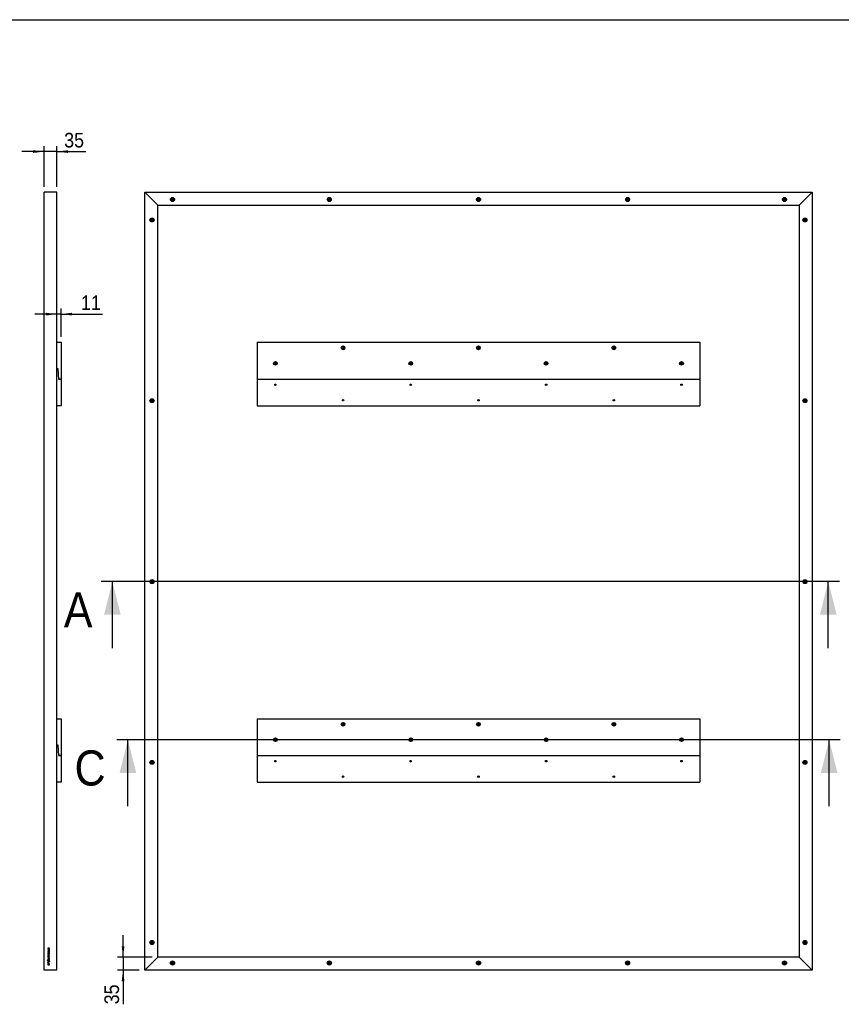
# Model space of a CAD drawing. Header units: millimetres. Extents: x 59 to 6209, y 224 to 4529.
# Tile 3 of 4: x 2115 to 4341, y 1861 to 4529. Entities that reach past the tile are written whole.
import ezdxf

# ---------------------------------------------------------------- set-up
doc = ezdxf.new("R2010")
doc.units = ezdxf.units.MM
doc.header["$LTSCALE"] = 15
doc.linetypes.add('SLD-Solido', pattern=[0])
doc.layers.add('QUOTE', color=1, linetype='SLD-Solido')
doc.layers.add('SEZIONI', color=9, linetype='SLD-Solido')
doc.styles.add('SLDTEXTSTYLE0', font='GOTHIC.TTF', dxfattribs={"width": 0.913})
doc.dimstyles.new('SLDDIMSTYLE1', dxfattribs={"dimtxt": 39.6875, "dimasz": 30, "dimexe": 0, "dimexo": 0.0625, "dimgap": 9.921875, "dimtad": 1, "dimdec": 1, "dimrnd": 1e-09, "dimzin": 12, "dimdsep": 46, "dimtxsty": 'SLDTEXTSTYLE0', "dimsah": 1, "dimcen": 0.09, "dimadec": 0, "dimazin": 3, "dimtfac": 1, "dimtdec": 1, "dimtmove": 0, "dimatfit": 0, "dimfxl": 1, "dimfrac": 2, "dimtolj": 1, "dimtzin": 12, "dimarcsym": 0})

# ---------------------------------------------------------------- blocks, each defined once
blk = doc.blocks.new('_D_3')
at = {"layer": 'QUOTE', "transparency": 16777216}
for p, q in [((2181.4, 4171.4), (2121.4, 4171.4)), ((2181.4, 4076), (2181.4, 4186.4)), ((2216.4, 4171.4), (2181.4, 4171.4)), ((2216.4, 4076), (2216.4, 4186.4)), ((2216.4, 4171.4), (2294.5, 4171.4))]:
    blk.add_line(p, q, dxfattribs=at)
for points in [[(2181.4, 4171.4), (2151.4, 4175.1), (2151.4, 4167.6)], [(2216.4, 4171.4), (2246.4, 4167.6), (2246.4, 4175.1)]]:
    blk.add_solid(points, dxfattribs=at)
at = {"layer": 'QUOTE', "transparency": 16777216, "insert": (2235.8, 4222.1), "char_height": 39.69, "attachment_point": 1, "style": 'SLDTEXTSTYLE0'}
blk.add_mtext('35', dxfattribs=at)
blk = doc.blocks.new('_D_4')
at = {"layer": 'QUOTE', "transparency": 16777216}
for p, q in [((2227.4, 3669.5), (2227.4, 3745.8)), ((2216.4, 3730.8), (2156.4, 3730.8)), ((2227.4, 3730.8), (2216.4, 3730.8)), ((2227.4, 3730.8), (2340, 3730.8))]:
    blk.add_line(p, q, dxfattribs=at)
for points in [[(2216.4, 3730.8), (2186.4, 3734.6), (2186.4, 3727.1)], [(2227.4, 3730.8), (2257.4, 3727.1), (2257.4, 3734.6)]]:
    blk.add_solid(points, dxfattribs=at)
at = {"layer": 'QUOTE', "transparency": 16777216, "insert": (2281.3, 3781.5), "char_height": 39.69, "attachment_point": 1, "style": 'SLDTEXTSTYLE0'}
blk.add_mtext('11', dxfattribs=at)
blk = doc.blocks.new('_D_5')
at = {"layer": 'QUOTE', "transparency": 16777216}
for p, q in [((2395.4, 1988), (2395.4, 2048)), ((2474.3, 1988), (2380.4, 1988)), ((2395.4, 1988), (2395.4, 1953)), ((2439.3, 1953), (2380.4, 1953)), ((2395.4, 1953), (2395.4, 1860.6))]:
    blk.add_line(p, q, dxfattribs=at)
for points in [[(2395.4, 1988), (2399.2, 2018), (2391.7, 2018)], [(2395.4, 1953), (2391.7, 1923), (2399.2, 1923)]]:
    blk.add_solid(points, dxfattribs=at)
at = {"layer": 'QUOTE', "transparency": 16777216, "insert": (2344.8, 1860.6), "char_height": 39.69, "attachment_point": 1, "rotation": 90, "style": 'SLDTEXTSTYLE0'}
blk.add_mtext('35', dxfattribs=at)

msp = doc.modelspace()

# ---------------------------------------------------------------- linework, layer by layer
for p, q in [((2216.44, 4061.02), (2181.44, 4061.02)), ((2181.44, 1953.02), (2181.44, 4061.02)), ((2216.44, 1953.02), (2216.44, 4061.02)), ((2454.3, 4061.02), (4262.3, 4061.02)), ((2454.3, 4061.02), (2489.3, 4026.02)), ((2454.3, 1953.02), (2454.3, 4061.02)), ((4227.3, 4026.02), (4262.3, 4061.02)), ((4262.3, 4061.02), (4262.3, 1953.02)), ((2526.88, 4041.99), (2526.88, 4041.05)), ((2528.82, 4041.99), (2526.88, 4041.99)), ((2526.88, 4041.05), (2528.82, 4041.05)), ((2529.77, 4043.93), (2528.82, 4043.93)), ((2528.82, 4043.93), (2528.82, 4041.99)), ((2528.82, 4041.05), (2528.82, 4039.1)), ((2528.82, 4039.1), (2529.77, 4039.1)), ((2529.77, 4041.99), (2529.77, 4043.93)), ((2531.71, 4041.99), (2529.77, 4041.99)), ((2529.77, 4041.05), (2531.71, 4041.05)), ((2529.77, 4039.1), (2529.77, 4041.05)), ((2531.71, 4041.05), (2531.71, 4041.99)), ((2953.68, 4041.77), (2951.89, 4041.02)), ((2951.89, 4041.02), (2952.25, 4040.15)), ((2952.25, 4040.15), (2954.04, 4040.9)), ((2953.79, 4043.93), (2952.93, 4043.56)), ((2952.93, 4043.56), (2953.68, 4041.77)), ((2954.55, 4042.14), (2953.79, 4043.93)), ((2954.04, 4040.9), (2954.8, 4039.11)), ((2956.34, 4042.89), (2954.55, 4042.14)), ((2954.8, 4039.11), (2955.67, 4039.47)), ((2954.91, 4041.27), (2956.7, 4042.02)), ((2955.67, 4039.47), (2954.91, 4041.27)), ((2956.7, 4042.02), (2956.34, 4042.89)), ((3357.68, 4041.77), (3355.88, 4041.03)), ((3355.88, 4041.03), (3356.24, 4040.16)), ((3356.24, 4040.16), (3358.04, 4040.9)), ((3357.81, 4043.93), (3356.93, 4043.57)), ((3356.93, 4043.57), (3357.68, 4041.77)), ((3358.55, 4042.13), (3357.81, 4043.93)), ((3358.04, 4040.9), (3358.79, 4039.11)), ((3360.35, 4042.88), (3358.55, 4042.13)), ((3358.79, 4039.11), (3359.66, 4039.47)), ((3358.91, 4041.26), (3360.71, 4042.01)), ((3359.66, 4039.47), (3358.91, 4041.26)), ((3360.71, 4042.01), (3360.35, 4042.88)), ((3761.68, 4041.77), (3759.88, 4041.03)), ((3759.88, 4041.03), (3760.24, 4040.16)), ((3760.24, 4040.16), (3762.04, 4040.9)), ((3761.81, 4043.93), (3760.93, 4043.57)), ((3760.93, 4043.57), (3761.68, 4041.77)), ((3762.55, 4042.13), (3761.81, 4043.93)), ((3762.04, 4040.9), (3762.79, 4039.11)), ((3764.35, 4042.88), (3762.55, 4042.13)), ((3762.79, 4039.11), (3763.66, 4039.47)), ((3762.91, 4041.26), (3764.71, 4042.01)), ((3763.66, 4039.47), (3762.91, 4041.26)), ((3764.71, 4042.01), (3764.35, 4042.88)), ((4186.8, 4041.96), (4184.86, 4041.85)), ((4184.86, 4041.85), (4184.91, 4040.9)), ((4184.91, 4040.9), (4186.85, 4041.02)), ((4187.62, 4043.96), (4186.68, 4043.9)), ((4186.68, 4043.9), (4186.8, 4041.96)), ((4186.85, 4041.02), (4186.97, 4039.08)), ((4186.97, 4039.08), (4187.91, 4039.14)), ((4187.74, 4042.02), (4187.62, 4043.96)), ((4189.68, 4042.13), (4187.74, 4042.02)), ((4187.79, 4041.08), (4189.73, 4041.19)), ((4187.91, 4039.14), (4187.79, 4041.08)), ((4189.73, 4041.19), (4189.68, 4042.13)), ((2489.3, 4026.02), (4227.3, 4026.02)), ((2489.3, 1988.02), (2489.3, 4026.02)), ((4227.3, 4026.02), (4227.3, 1988.02)), ((2473.18, 3986.27), (2471.38, 3985.53)), ((2471.38, 3985.53), (2471.74, 3984.66)), ((2471.74, 3984.66), (2473.54, 3985.4)), ((2473.31, 3988.43), (2472.43, 3988.07)), ((2472.43, 3988.07), (2473.18, 3986.27)), ((2474.05, 3986.63), (2473.31, 3988.43)), ((2473.54, 3985.4), (2474.29, 3983.61)), ((2475.85, 3987.38), (2474.05, 3986.63)), ((2474.29, 3983.61), (2475.16, 3983.97)), ((2474.41, 3985.76), (2476.21, 3986.51)), ((2475.16, 3983.97), (2474.41, 3985.76)), ((2476.21, 3986.51), (2475.85, 3987.38)), ((4241.38, 3988.03), (4240.72, 3987.35)), ((4240.72, 3987.35), (4242.13, 3986)), ((4242.13, 3986), (4240.79, 3984.6)), ((4240.79, 3984.6), (4241.47, 3983.95)), ((4242.78, 3986.69), (4241.38, 3988.03)), ((4241.47, 3983.95), (4242.81, 3985.35)), ((4244.12, 3988.09), (4242.78, 3986.69)), ((4242.81, 3985.35), (4244.22, 3984.01)), ((4243.46, 3986.03), (4244.81, 3987.44)), ((4244.87, 3984.69), (4243.46, 3986.03)), ((4244.81, 3987.44), (4244.12, 3988.09)), ((4244.22, 3984.01), (4244.87, 3984.69)), ((2216.44, 3654.52), (2227.44, 3654.52)), ((2227.44, 3654.52), (2227.44, 3554.52)), ((2758.3, 3654.52), (2758.3, 3554.52)), ((2758.3, 3654.52), (3958.3, 3654.52)), ((2991.01, 3639.77), (2989.22, 3639.03)), ((2989.22, 3639.03), (2989.58, 3638.16)), ((2989.58, 3638.16), (2991.37, 3638.9)), ((2991.14, 3641.93), (2990.27, 3641.57)), ((2990.27, 3641.57), (2991.01, 3639.77)), ((2991.88, 3640.13), (2991.14, 3641.93)), ((2991.37, 3638.9), (2992.12, 3637.11)), ((2993.68, 3640.88), (2991.88, 3640.13)), ((2992.12, 3637.11), (2992.99, 3637.47)), ((2992.24, 3639.26), (2994.04, 3640.01)), ((2992.99, 3637.47), (2992.24, 3639.26)), ((2994.04, 3640.01), (2993.68, 3640.88)), ((3357.68, 3639.77), (3355.88, 3639.03)), ((3355.88, 3639.03), (3356.24, 3638.16)), ((3356.24, 3638.16), (3358.04, 3638.9)), ((3357.81, 3641.93), (3356.93, 3641.57)), ((3356.93, 3641.57), (3357.68, 3639.77)), ((3358.55, 3640.13), (3357.81, 3641.93)), ((3358.04, 3638.9), (3358.79, 3637.11)), ((3360.35, 3640.88), (3358.55, 3640.13)), ((3358.79, 3637.11), (3359.66, 3637.47)), ((3358.91, 3639.26), (3360.71, 3640.01)), ((3359.66, 3637.47), (3358.91, 3639.26)), ((3360.71, 3640.01), (3360.35, 3640.88)), ((3724.35, 3639.77), (3722.55, 3639.03)), ((3722.55, 3639.03), (3722.91, 3638.16)), ((3722.91, 3638.16), (3724.71, 3638.9)), ((3724.47, 3641.93), (3723.6, 3641.57)), ((3723.6, 3641.57), (3724.35, 3639.77)), ((3725.22, 3640.13), (3724.47, 3641.93)), ((3724.71, 3638.9), (3725.45, 3637.11)), ((3727.01, 3640.88), (3725.22, 3640.13)), ((3725.45, 3637.11), (3726.32, 3637.47)), ((3725.58, 3639.26), (3727.37, 3640.01)), ((3726.32, 3637.47), (3725.58, 3639.26)), ((3727.37, 3640.01), (3727.01, 3640.88)), ((3958.3, 3654.52), (3958.3, 3554.52)), ((2216.44, 3582.52), (2218.44, 3582.52)), ((2219.44, 3582.52), (2216.44, 3582.52)), ((2218.44, 3582.52), (2220.44, 3554.52)), ((2221.44, 3554.52), (2219.44, 3582.52)), ((2806.82, 3599.49), (2806.19, 3598.79)), ((2806.19, 3598.79), (2807.63, 3597.49)), ((2807.63, 3597.49), (2806.33, 3596.04)), ((2806.33, 3596.04), (2807.03, 3595.41)), ((2808.26, 3598.18), (2806.82, 3599.49)), ((2807.03, 3595.41), (2808.33, 3596.85)), ((2809.57, 3599.63), (2808.26, 3598.18)), ((2808.33, 3596.85), (2809.77, 3595.55)), ((2808.96, 3597.55), (2810.26, 3598.99)), ((2810.4, 3596.25), (2808.96, 3597.55)), ((2810.26, 3598.99), (2809.57, 3599.63)), ((2809.77, 3595.55), (2810.4, 3596.25)), ((3174.35, 3597.77), (3172.55, 3597.03)), ((3172.55, 3597.03), (3172.91, 3596.16)), ((3172.91, 3596.16), (3174.71, 3596.9)), ((3174.47, 3599.93), (3173.6, 3599.57)), ((3173.6, 3599.57), (3174.35, 3597.77)), ((3175.22, 3598.13), (3174.47, 3599.93)), ((3174.71, 3596.9), (3175.45, 3595.11)), ((3177.01, 3598.88), (3175.22, 3598.13)), ((3175.45, 3595.11), (3176.32, 3595.47)), ((3175.58, 3597.26), (3177.37, 3598.01)), ((3176.32, 3595.47), (3175.58, 3597.26)), ((3177.37, 3598.01), (3177.01, 3598.88)), ((3541.01, 3597.77), (3539.22, 3597.03)), ((3539.22, 3597.03), (3539.58, 3596.16)), ((3539.58, 3596.16), (3541.37, 3596.9)), ((3541.14, 3599.93), (3540.27, 3599.57)), ((3540.27, 3599.57), (3541.01, 3597.77)), ((3541.88, 3598.13), (3541.14, 3599.93)), ((3541.37, 3596.9), (3542.12, 3595.11)), ((3543.68, 3598.88), (3541.88, 3598.13)), ((3542.12, 3595.11), (3542.99, 3595.47)), ((3542.24, 3597.26), (3544.04, 3598.01)), ((3542.99, 3595.47), (3542.24, 3597.26)), ((3544.04, 3598.01), (3543.68, 3598.88)), ((3907.68, 3597.77), (3905.88, 3597.03)), ((3905.88, 3597.03), (3906.24, 3596.16)), ((3906.24, 3596.16), (3908.04, 3596.9)), ((3907.81, 3599.93), (3906.93, 3599.57)), ((3906.93, 3599.57), (3907.68, 3597.77)), ((3908.55, 3598.13), (3907.81, 3599.93)), ((3908.04, 3596.9), (3908.79, 3595.11)), ((3910.35, 3598.88), (3908.55, 3598.13)), ((3908.79, 3595.11), (3909.66, 3595.47)), ((3908.91, 3597.26), (3910.71, 3598.01)), ((3909.66, 3595.47), (3908.91, 3597.26)), ((3910.71, 3598.01), (3910.35, 3598.88)), ((2220.44, 3554.52), (2227.44, 3554.52)), ((2227.44, 3554.52), (2221.44, 3554.52)), ((2227.44, 3554.52), (2227.44, 3482.52)), ((2758.3, 3554.52), (2758.3, 3482.52)), ((2758.3, 3554.52), (3958.3, 3554.52)), ((3958.3, 3554.52), (3958.3, 3482.52)), ((2473.18, 3496.27), (2471.38, 3495.53)), ((2471.38, 3495.53), (2471.74, 3494.66)), ((2471.74, 3494.66), (2473.54, 3495.4)), ((2473.31, 3498.43), (2472.43, 3498.07)), ((2472.43, 3498.07), (2473.18, 3496.27)), ((2474.05, 3496.63), (2473.31, 3498.43)), ((2473.54, 3495.4), (2474.29, 3493.61)), ((2475.85, 3497.38), (2474.05, 3496.63)), ((2474.41, 3495.76), (2476.21, 3496.51)), ((2475.16, 3493.97), (2474.41, 3495.76)), ((2476.21, 3496.51), (2475.85, 3497.38)), ((4242.18, 3496.27), (4240.38, 3495.53)), ((4240.38, 3495.53), (4240.74, 3494.66)), ((4240.74, 3494.66), (4242.54, 3495.4)), ((4242.31, 3498.43), (4241.43, 3498.07)), ((4241.43, 3498.07), (4242.18, 3496.27)), ((4243.05, 3496.63), (4242.31, 3498.43)), ((4242.54, 3495.4), (4243.29, 3493.61)), ((4244.85, 3497.38), (4243.05, 3496.63)), ((4243.41, 3495.76), (4245.21, 3496.51)), ((4244.16, 3493.97), (4243.41, 3495.76)), ((4245.21, 3496.51), (4244.85, 3497.38)), ((2227.44, 3482.52), (2216.44, 3482.52)), ((2474.29, 3493.61), (2475.16, 3493.97)), ((2758.3, 3482.52), (3958.3, 3482.52)), ((4243.29, 3493.61), (4244.16, 3493.97)), ((2473.18, 3006.27), (2471.38, 3005.53)), ((2471.38, 3005.53), (2471.74, 3004.66)), ((2471.74, 3004.66), (2473.54, 3005.4)), ((2473.31, 3008.43), (2472.43, 3008.07)), ((2472.43, 3008.07), (2473.18, 3006.27)), ((2474.05, 3006.63), (2473.31, 3008.43)), ((2473.54, 3005.4), (2474.29, 3003.61)), ((2475.85, 3007.38), (2474.05, 3006.63)), ((2474.29, 3003.61), (2475.16, 3003.97)), ((2474.41, 3005.76), (2476.21, 3006.51)), ((2475.16, 3003.97), (2474.41, 3005.76)), ((2476.21, 3006.51), (2475.85, 3007.38)), ((4242.18, 3006.27), (4240.38, 3005.53)), ((4240.38, 3005.53), (4240.74, 3004.66)), ((4240.74, 3004.66), (4242.54, 3005.4)), ((4242.31, 3008.43), (4241.43, 3008.07)), ((4241.43, 3008.07), (4242.18, 3006.27)), ((4243.05, 3006.63), (4242.31, 3008.43)), ((4242.54, 3005.4), (4243.29, 3003.61)), ((4244.85, 3007.38), (4243.05, 3006.63)), ((4243.29, 3003.61), (4244.16, 3003.97)), ((4243.41, 3005.76), (4245.21, 3006.51)), ((4244.16, 3003.97), (4243.41, 3005.76)), ((4245.21, 3006.51), (4244.85, 3007.38)), ((2216.44, 2634.52), (2227.44, 2634.52)), ((2227.44, 2634.52), (2227.44, 2534.52)), ((2758.3, 2634.52), (3958.3, 2634.52)), ((2758.3, 2634.52), (2758.3, 2534.52)), ((2991.01, 2619.77), (2989.22, 2619.03)), ((2989.22, 2619.03), (2989.58, 2618.16)), ((2989.58, 2618.16), (2991.37, 2618.9)), ((2991.14, 2621.93), (2990.27, 2621.57)), ((2990.27, 2621.57), (2991.01, 2619.77)), ((2991.88, 2620.13), (2991.14, 2621.93)), ((2991.37, 2618.9), (2992.12, 2617.11)), ((2993.68, 2620.88), (2991.88, 2620.13)), ((2992.12, 2617.11), (2992.99, 2617.47)), ((2992.24, 2619.26), (2994.04, 2620.01)), ((2992.99, 2617.47), (2992.24, 2619.26)), ((2994.04, 2620.01), (2993.68, 2620.88)), ((3357.68, 2619.77), (3355.88, 2619.03)), ((3355.88, 2619.03), (3356.24, 2618.16)), ((3356.24, 2618.16), (3358.04, 2618.9)), ((3357.81, 2621.93), (3356.93, 2621.57)), ((3356.93, 2621.57), (3357.68, 2619.77)), ((3358.55, 2620.13), (3357.81, 2621.93)), ((3358.04, 2618.9), (3358.79, 2617.11)), ((3360.35, 2620.88), (3358.55, 2620.13)), ((3358.79, 2617.11), (3359.66, 2617.47)), ((3358.91, 2619.26), (3360.71, 2620.01)), ((3359.66, 2617.47), (3358.91, 2619.26)), ((3360.71, 2620.01), (3360.35, 2620.88)), ((3724.49, 2619.99), (3722.55, 2619.99)), ((3722.55, 2619.99), (3722.55, 2619.05)), ((3722.55, 2619.05), (3724.49, 2619.05)), ((3725.43, 2621.93), (3724.49, 2621.93)), ((3724.49, 2621.93), (3724.49, 2619.99)), ((3724.49, 2619.05), (3724.49, 2617.1)), ((3724.49, 2617.1), (3725.43, 2617.1)), ((3725.43, 2619.99), (3725.43, 2621.93)), ((3727.38, 2619.99), (3725.43, 2619.99)), ((3725.43, 2617.1), (3725.43, 2619.05)), ((3725.43, 2619.05), (3727.38, 2619.05)), ((3727.38, 2619.05), (3727.38, 2619.99)), ((3958.3, 2634.52), (3958.3, 2534.52)), ((2219.44, 2562.52), (2216.44, 2562.52)), ((2216.44, 2562.52), (2218.44, 2562.52)), ((2218.44, 2562.52), (2220.44, 2534.52)), ((2221.44, 2534.52), (2219.44, 2562.52)), ((2807.68, 2577.77), (2805.88, 2577.03)), ((2805.88, 2577.03), (2806.24, 2576.16)), ((2806.24, 2576.16), (2808.04, 2576.9)), ((2807.81, 2579.93), (2806.93, 2579.57)), ((2806.93, 2579.57), (2807.68, 2577.77)), ((2808.55, 2578.13), (2807.81, 2579.93)), ((2808.04, 2576.9), (2808.79, 2575.11)), ((2810.35, 2578.88), (2808.55, 2578.13)), ((2808.79, 2575.11), (2809.66, 2575.47)), ((2808.91, 2577.26), (2810.71, 2578.01)), ((2809.66, 2575.47), (2808.91, 2577.26)), ((2810.71, 2578.01), (2810.35, 2578.88)), ((3174.35, 2577.77), (3172.55, 2577.03)), ((3172.55, 2577.03), (3172.91, 2576.16)), ((3172.91, 2576.16), (3174.71, 2576.9)), ((3174.47, 2579.93), (3173.6, 2579.57)), ((3173.6, 2579.57), (3174.35, 2577.77)), ((3175.22, 2578.13), (3174.47, 2579.93)), ((3174.71, 2576.9), (3175.45, 2575.11)), ((3177.01, 2578.88), (3175.22, 2578.13)), ((3175.45, 2575.11), (3176.32, 2575.47)), ((3175.58, 2577.26), (3177.37, 2578.01)), ((3176.32, 2575.47), (3175.58, 2577.26)), ((3177.37, 2578.01), (3177.01, 2578.88)), ((3541.16, 2577.99), (3539.21, 2577.99)), ((3539.21, 2577.99), (3539.21, 2577.05)), ((3539.21, 2577.05), (3541.16, 2577.05)), ((3542.1, 2579.93), (3541.16, 2579.93)), ((3541.16, 2579.93), (3541.16, 2577.99)), ((3541.16, 2577.05), (3541.16, 2575.1)), ((3541.16, 2575.1), (3542.1, 2575.1)), ((3542.1, 2577.99), (3542.1, 2579.93)), ((3544.04, 2577.99), (3542.1, 2577.99)), ((3542.1, 2575.1), (3542.1, 2577.05)), ((3542.1, 2577.05), (3544.04, 2577.05)), ((3544.04, 2577.05), (3544.04, 2577.99)), ((3907.82, 2577.99), (3905.88, 2577.99)), ((3905.88, 2577.99), (3905.88, 2577.05)), ((3905.88, 2577.05), (3907.82, 2577.05)), ((3908.77, 2579.93), (3907.82, 2579.93)), ((3907.82, 2579.93), (3907.82, 2577.99)), ((3907.82, 2577.05), (3907.82, 2575.1)), ((3907.82, 2575.1), (3908.77, 2575.1)), ((3908.77, 2577.99), (3908.77, 2579.93)), ((3910.71, 2577.99), (3908.77, 2577.99)), ((3908.77, 2575.1), (3908.77, 2577.05)), ((3908.77, 2577.05), (3910.71, 2577.05)), ((3910.71, 2577.05), (3910.71, 2577.99)), ((2220.44, 2534.52), (2227.44, 2534.52)), ((2227.44, 2534.52), (2221.44, 2534.52)), ((2227.44, 2534.52), (2227.44, 2462.52)), ((2473.18, 2516.27), (2471.38, 2515.53)), ((2471.38, 2515.53), (2471.74, 2514.66)), ((2471.74, 2514.66), (2473.54, 2515.4)), ((2473.31, 2518.43), (2472.43, 2518.07)), ((2472.43, 2518.07), (2473.18, 2516.27)), ((2474.05, 2516.63), (2473.31, 2518.43)), ((2473.54, 2515.4), (2474.29, 2513.61)), ((2475.85, 2517.38), (2474.05, 2516.63)), ((2474.29, 2513.61), (2475.16, 2513.97)), ((2474.41, 2515.76), (2476.21, 2516.51)), ((2475.16, 2513.97), (2474.41, 2515.76)), ((2476.21, 2516.51), (2475.85, 2517.38)), ((2758.3, 2534.52), (3958.3, 2534.52)), ((2758.3, 2534.52), (2758.3, 2462.52)), ((3958.3, 2534.52), (3958.3, 2462.52)), ((4242.18, 2516.27), (4240.38, 2515.53)), ((4240.38, 2515.53), (4240.74, 2514.66)), ((4240.74, 2514.66), (4242.54, 2515.4)), ((4242.31, 2518.43), (4241.43, 2518.07)), ((4241.43, 2518.07), (4242.18, 2516.27)), ((4243.05, 2516.63), (4242.31, 2518.43)), ((4242.54, 2515.4), (4243.29, 2513.61)), ((4244.85, 2517.38), (4243.05, 2516.63)), ((4243.29, 2513.61), (4244.16, 2513.97)), ((4243.41, 2515.76), (4245.21, 2516.51)), ((4244.16, 2513.97), (4243.41, 2515.76)), ((4245.21, 2516.51), (4244.85, 2517.38)), ((2227.44, 2462.52), (2216.44, 2462.52)), ((2758.3, 2462.52), (3958.3, 2462.52)), ((2473.18, 2028.27), (2471.38, 2027.53)), ((2473.31, 2030.43), (2472.43, 2030.07)), ((2472.43, 2030.07), (2473.18, 2028.27)), ((2474.05, 2028.63), (2473.31, 2030.43)), ((2475.85, 2029.38), (2474.05, 2028.63)), ((2474.41, 2027.76), (2476.21, 2028.51)), ((2475.16, 2025.97), (2474.41, 2027.76)), ((2476.21, 2028.51), (2475.85, 2029.38)), ((4242.18, 2028.27), (4240.38, 2027.53)), ((4242.31, 2030.43), (4241.43, 2030.07)), ((4241.43, 2030.07), (4242.18, 2028.27)), ((4243.05, 2028.63), (4242.31, 2030.43)), ((4244.85, 2029.38), (4243.05, 2028.63)), ((4243.41, 2027.76), (4245.21, 2028.51)), ((4244.16, 2025.97), (4243.41, 2027.76)), ((4245.21, 2028.51), (4244.85, 2029.38)), ((2195.84, 2012.93), (2191.44, 2012.93)), ((2191.44, 2012.93), (2191.44, 2012.12)), ((2191.44, 2012.12), (2195.84, 2012.12)), ((2195.1, 2008.11), (2191.44, 2008.11)), ((2191.44, 2008.11), (2191.44, 2007.3)), ((2191.44, 2007.3), (2195.84, 2007.3)), ((2195.1, 2003.33), (2191.44, 2003.33)), ((2191.44, 2003.33), (2191.44, 2002.52)), ((2191.44, 2002.52), (2195.84, 2002.52)), ((2195.84, 2010.4), (2195.1, 2010.4)), ((2195.1, 2010.4), (2195.1, 2008.11)), ((2195.84, 2005.61), (2195.1, 2005.61)), ((2195.1, 2005.61), (2195.1, 2003.33)), ((2195.84, 2012.12), (2195.84, 2012.93)), ((2195.84, 2007.3), (2195.84, 2010.4)), ((2195.84, 2002.52), (2195.84, 2005.61)), ((2471.38, 2027.53), (2471.74, 2026.66)), ((2471.74, 2026.66), (2473.54, 2027.4)), ((2473.54, 2027.4), (2474.29, 2025.61)), ((2474.29, 2025.61), (2475.16, 2025.97)), ((4240.38, 2027.53), (4240.74, 2026.66)), ((4240.74, 2026.66), (4242.54, 2027.4)), ((4242.54, 2027.4), (4243.29, 2025.61)), ((4243.29, 2025.61), (4244.16, 2025.97)), ((2191.58, 1979.48), (2190.25, 1980.08)), ((2190.25, 1980.08), (2190.25, 1979.47)), ((2190.25, 1979.47), (2191.41, 1978.94)), ((2191.42, 1984.16), (2191.41, 1984.15)), ((2191.41, 1984.15), (2191.41, 1983.42)), ((2191.41, 1983.42), (2195.84, 1981.48)), ((2195.84, 1986.09), (2191.42, 1984.16)), ((2192.17, 2000.69), (2191.44, 2000.69)), ((2191.44, 2000.69), (2191.44, 1997.42)), ((2191.44, 1997.42), (2195.84, 1997.42)), ((2192.19, 1995.72), (2191.44, 1995.72)), ((2191.44, 1995.72), (2191.44, 1992.15)), ((2191.44, 1992.15), (2192.19, 1992.15)), ((2191.95, 1974.91), (2191.47, 1974.91)), ((2191.47, 1974.91), (2191.47, 1973.07)), ((2191.94, 1990.64), (2191.93, 1990.62)), ((2192.56, 1990.2), (2191.94, 1990.64)), ((2191.95, 1973.6), (2191.95, 1974.91)), ((2192.06, 1980.15), (2192.05, 1980.14)), ((2192.66, 1979.63), (2192.06, 1980.15)), ((2194.75, 1977.42), (2192.13, 1978.62)), ((2192.17, 1998.23), (2192.17, 2000.69)), ((2193.26, 1998.23), (2192.17, 1998.23)), ((2192.19, 1994.34), (2192.19, 1995.72)), ((2195.84, 1994.34), (2192.19, 1994.34)), ((2192.19, 1993.53), (2195.84, 1993.53)), ((2192.19, 1992.15), (2192.19, 1993.53)), ((2195.06, 1977.89), (2192.3, 1979.15)), ((2194.06, 1984.49), (2192.4, 1983.77)), ((2192.4, 1983.77), (2194.06, 1983.06)), ((2192.92, 1974.75), (2192.44, 1974.75)), ((2192.44, 1974.75), (2192.44, 1973.6)), ((2192.54, 1990.19), (2192.56, 1990.2)), ((2192.61, 1988.33), (2192.59, 1988.33)), ((2192.65, 1979.62), (2192.66, 1979.63)), ((2192.66, 1987.52), (2192.67, 1987.52)), ((2192.92, 1973.6), (2192.92, 1974.75)), ((2193.98, 2000.41), (2193.26, 2000.41)), ((2193.26, 2000.41), (2193.26, 1998.23)), ((2193.91, 1974.93), (2193.43, 1974.93)), ((2193.43, 1974.93), (2193.43, 1973.6)), ((2193.63, 1977), (2193.64, 1977)), ((2193.64, 1976.15), (2193.65, 1976.15)), ((2193.91, 1973.07), (2193.91, 1974.93)), ((2193.98, 1998.23), (2193.98, 2000.41)), ((2195.11, 1998.23), (2193.98, 1998.23)), ((2194.06, 1983.06), (2194.06, 1984.49)), ((2194.58, 1990.76), (2194.56, 1990.76)), ((2195.12, 1980.18), (2194.59, 1979.66)), ((2194.59, 1979.66), (2194.6, 1979.65)), ((2194.62, 1987.85), (2194.6, 1987.83)), ((2194.6, 1987.83), (2195.18, 1987.34)), ((2194.64, 1989.95), (2194.65, 1989.95)), ((2194.79, 1984.79), (2195.84, 1985.23)), ((2194.79, 1982.76), (2194.79, 1984.79)), ((2195.84, 1982.31), (2194.79, 1982.76)), ((2195.84, 2000.72), (2195.11, 2000.72)), ((2195.11, 2000.72), (2195.11, 1998.23)), ((2195.13, 1980.17), (2195.12, 1980.18)), ((2195.18, 1987.34), (2195.2, 1987.36)), ((2195.5, 1977.08), (2196.95, 1976.42)), ((2196.95, 1977.03), (2195.77, 1977.57)), ((2195.84, 1997.42), (2195.84, 2000.72)), ((2195.84, 1993.53), (2195.84, 1994.34)), ((2195.84, 1985.23), (2195.84, 1986.09)), ((2195.84, 1981.48), (2195.84, 1982.31)), ((2196.95, 1976.42), (2196.95, 1977.03)), ((2489.3, 1988.02), (2454.3, 1953.02)), ((4227.3, 1988.02), (2489.3, 1988.02)), ((2528.81, 1974.93), (2527.93, 1974.57)), ((2527.93, 1974.57), (2528.68, 1972.77)), ((2529.55, 1973.13), (2528.81, 1974.93)), ((2953.81, 1974.93), (2952.93, 1974.57)), ((2952.93, 1974.57), (2953.68, 1972.77)), ((2954.55, 1973.13), (2953.81, 1974.93)), ((3357.81, 1974.93), (3356.93, 1974.57)), ((3356.93, 1974.57), (3357.68, 1972.77)), ((3358.55, 1973.13), (3357.81, 1974.93)), ((3761.81, 1974.93), (3760.93, 1974.57)), ((3760.93, 1974.57), (3761.68, 1972.77)), ((3762.55, 1973.13), (3761.81, 1974.93)), ((4186.81, 1974.93), (4185.93, 1974.57)), ((4185.93, 1974.57), (4186.68, 1972.77)), ((4187.55, 1973.13), (4186.81, 1974.93)), ((4262.3, 1953.02), (4227.3, 1988.02)), ((2216.44, 1953.02), (2181.44, 1953.02)), ((2191.44, 1969.66), (2191.44, 1968.02)), ((2191.44, 1968.02), (2195.84, 1968.02)), ((2191.47, 1973.07), (2193.91, 1973.07)), ((2192.44, 1973.6), (2191.95, 1973.6)), ((2192.18, 1969.66), (2192.18, 1968.83)), ((2192.18, 1968.83), (2195.1, 1968.83)), ((2193.43, 1973.6), (2192.92, 1973.6)), ((2193.64, 1972), (2193.63, 1972)), ((2193.65, 1971.15), (2193.64, 1971.15)), ((2195.1, 1968.83), (2195.1, 1969.66)), ((2195.84, 1968.02), (2195.84, 1969.66)), ((4262.3, 1953.02), (2454.3, 1953.02)), ((2528.68, 1972.77), (2526.88, 1972.03)), ((2526.88, 1972.03), (2527.24, 1971.16)), ((2527.24, 1971.16), (2529.04, 1971.9)), ((2529.04, 1971.9), (2529.79, 1970.11)), ((2531.35, 1973.88), (2529.55, 1973.13)), ((2529.79, 1970.11), (2530.66, 1970.47)), ((2529.91, 1972.26), (2531.71, 1973.01)), ((2530.66, 1970.47), (2529.91, 1972.26)), ((2531.71, 1973.01), (2531.35, 1973.88)), ((2953.68, 1972.77), (2951.88, 1972.03)), ((2951.88, 1972.03), (2952.24, 1971.16)), ((2952.24, 1971.16), (2954.04, 1971.9)), ((2954.04, 1971.9), (2954.79, 1970.11)), ((2956.35, 1973.88), (2954.55, 1973.13)), ((2954.79, 1970.11), (2955.66, 1970.47)), ((2954.91, 1972.26), (2956.71, 1973.01)), ((2955.66, 1970.47), (2954.91, 1972.26)), ((2956.71, 1973.01), (2956.35, 1973.88)), ((3357.68, 1972.77), (3355.88, 1972.03)), ((3355.88, 1972.03), (3356.24, 1971.16)), ((3356.24, 1971.16), (3358.04, 1971.9)), ((3358.04, 1971.9), (3358.79, 1970.11)), ((3360.35, 1973.88), (3358.55, 1973.13)), ((3358.79, 1970.11), (3359.66, 1970.47)), ((3358.91, 1972.26), (3360.71, 1973.01)), ((3359.66, 1970.47), (3358.91, 1972.26)), ((3360.71, 1973.01), (3360.35, 1973.88)), ((3761.68, 1972.77), (3759.88, 1972.03)), ((3759.88, 1972.03), (3760.24, 1971.16)), ((3760.24, 1971.16), (3762.04, 1971.9)), ((3762.04, 1971.9), (3762.79, 1970.11)), ((3764.35, 1973.88), (3762.55, 1973.13)), ((3762.79, 1970.11), (3763.66, 1970.47)), ((3762.91, 1972.26), (3764.71, 1973.01)), ((3763.66, 1970.47), (3762.91, 1972.26)), ((3764.71, 1973.01), (3764.35, 1973.88)), ((4186.68, 1972.77), (4184.88, 1972.03)), ((4184.88, 1972.03), (4185.24, 1971.16)), ((4185.24, 1971.16), (4187.04, 1971.9)), ((4187.04, 1971.9), (4187.79, 1970.11)), ((4189.35, 1973.88), (4187.55, 1973.13)), ((4187.79, 1970.11), (4188.66, 1970.47)), ((4187.91, 1972.26), (4189.71, 1973.01)), ((4188.66, 1970.47), (4187.91, 1972.26)), ((4189.71, 1973.01), (4189.35, 1973.88))]:
    msp.add_line(p, q)
for centre, radius in [((2529.3, 4041.52), 5.5), ((2529.3, 4041.52), 4.5), ((2954.3, 4041.52), 5.5), ((2954.3, 4041.52), 4.5), ((3358.3, 4041.52), 5.5), ((3358.3, 4041.52), 4.5), ((3762.3, 4041.52), 5.5), ((3762.3, 4041.52), 4.5), ((4187.3, 4041.52), 5.5), ((4187.3, 4041.52), 4.5), ((2473.8, 3986.02), 5.5), ((2473.8, 3986.02), 4.5), ((4242.8, 3986.02), 5.5), ((4242.8, 3986.02), 4.5), ((2991.63, 3639.52), 5), ((2991.63, 3639.52), 4.5), ((3358.3, 3639.52), 5), ((3358.3, 3639.52), 4.5), ((3724.96, 3639.52), 5), ((3724.96, 3639.52), 4.5), ((2808.3, 3597.52), 5), ((2808.3, 3597.52), 4.5), ((3174.96, 3597.52), 5), ((3174.96, 3597.52), 4.5), ((3541.63, 3597.52), 5), ((3541.63, 3597.52), 4.5), ((3908.3, 3597.52), 5), ((3908.3, 3597.52), 4.5), ((2808.3, 3539.52), 2), ((3174.96, 3539.52), 2), ((3541.63, 3539.52), 2), ((3908.3, 3539.52), 2), ((2473.8, 3496.02), 5.5), ((2473.8, 3496.02), 4.5), ((2991.63, 3497.52), 2), ((3358.3, 3497.52), 2), ((3724.96, 3497.52), 2), ((4242.8, 3496.02), 5.5), ((4242.8, 3496.02), 4.5), ((2473.8, 3006.02), 5.5), ((2473.8, 3006.02), 4.5), ((4242.8, 3006.02), 5.5), ((4242.8, 3006.02), 4.5), ((2991.63, 2619.52), 5), ((2991.63, 2619.52), 4.5), ((3358.3, 2619.52), 5), ((3358.3, 2619.52), 4.5), ((3724.96, 2619.52), 5), ((3724.96, 2619.52), 4.5), ((2808.3, 2577.52), 5), ((2808.3, 2577.52), 4.5), ((3174.96, 2577.52), 5), ((3174.96, 2577.52), 4.5), ((3541.63, 2577.52), 5), ((3541.63, 2577.52), 4.5), ((3908.3, 2577.52), 5), ((3908.3, 2577.52), 4.5), ((2473.8, 2516.02), 5.5), ((2473.8, 2516.02), 4.5), ((2808.3, 2519.52), 2), ((3174.96, 2519.52), 2), ((3541.63, 2519.52), 2), ((3908.3, 2519.52), 2), ((4242.8, 2516.02), 5.5), ((4242.8, 2516.02), 4.5), ((2991.63, 2477.52), 2), ((3358.3, 2477.52), 2), ((3724.96, 2477.52), 2), ((2473.8, 2028.02), 5.5), ((2473.8, 2028.02), 4.5), ((4242.8, 2028.02), 5.5), ((4242.8, 2028.02), 4.5), ((2529.3, 1972.52), 5.5), ((2529.3, 1972.52), 4.5), ((2954.3, 1972.52), 5.5), ((2954.3, 1972.52), 4.5), ((3358.3, 1972.52), 5.5), ((3358.3, 1972.52), 4.5), ((3762.3, 1972.52), 5.5), ((3762.3, 1972.52), 4.5), ((4187.3, 1972.52), 5.5), ((4187.3, 1972.52), 4.5)]:
    msp.add_circle(centre, radius)
for points, knots in [([(2191.41, 1978.94), (2191.4, 1978.85), (2191.38, 1978.71), (2191.37, 1978.55), (2191.37, 1978.48), (2191.37, 1978.45), (2191.37, 1978.43), (2191.37, 1978.42), (2191.37, 1978.42), (2191.37, 1978.42), (2191.37, 1978.42), (2191.37, 1978.42), (2191.37, 1978.11), (2191.48, 1977.51), (2191.97, 1976.76), (2192.73, 1976.25), (2193.33, 1976.19), (2193.64, 1976.15)], [0, 0, 0, 0, 0.0692641, 0.102088, 0.1170424, 0.1237265, 0.1266881, 0.1279952, 0.1285711, 0.1288247, 0.1289363, 0.1289854, 0.129024, 0.3530678, 0.564112, 0.7753896, 1, 1, 1, 1]), ([(2191.93, 1990.62), (2191.82, 1990.47), (2191.6, 1990.16), (2191.42, 1989.61), (2191.35, 1989.02), (2191.43, 1988.43), (2191.7, 1987.93), (2192.13, 1987.58), (2192.48, 1987.54), (2192.66, 1987.52)], [0, 0, 0, 0, 0.1460704, 0.2887682, 0.4377557, 0.5951452, 0.7341478, 0.8644717, 1, 1, 1, 1]), ([(2192.05, 1980.14), (2191.95, 1980.03), (2191.77, 1979.83), (2191.64, 1979.59), (2191.58, 1979.48)], [0, 0, 0, 0, 0.53423777, 1, 1, 1, 1]), ([(2192.59, 1988.33), (2192.52, 1988.34), (2192.38, 1988.36), (2192.22, 1988.52), (2192.12, 1988.75), (2192.08, 1989.12), (2192.18, 1989.64), (2192.42, 1990), (2192.54, 1990.19)], [0, 0, 0, 0, 0.0943892, 0.189365, 0.2976915, 0.4258978, 0.6931705, 1, 1, 1, 1]), ([(2192.13, 1978.62), (2192.12, 1978.58), (2192.12, 1978.53), (2192.11, 1978.46), (2192.11, 1978.44), (2192.11, 1978.42), (2192.11, 1978.42), (2192.11, 1978.42), (2192.11, 1978.41), (2192.11, 1978.41), (2192.11, 1978.41), (2192.11, 1978.41), (2192.11, 1978.22), (2192.19, 1977.84), (2192.52, 1977.37), (2193.03, 1977.06), (2193.42, 1977.02), (2193.63, 1977)], [0, 0, 0, 0, 0.04588006, 0.06624978, 0.07528898, 0.07928493, 0.08104711, 0.08182327, 0.08216493, 0.0823153, 0.08238146, 0.08241058, 0.08243345, 0.31125859, 0.53079134, 0.75622294, 1, 1, 1, 1]), ([(2192.3, 1979.15), (2192.36, 1979.24), (2192.46, 1979.4), (2192.59, 1979.55), (2192.65, 1979.62)], [0, 0, 0, 0, 0.5348435, 1, 1, 1, 1]), ([(2193.27, 1989.35), (2193.22, 1989.17), (2193.15, 1988.87), (2193, 1988.52), (2192.81, 1988.35), (2192.67, 1988.34), (2192.61, 1988.33)], [0, 0, 0, 0, 0.4294113, 0.7007161, 0.8502874, 1, 1, 1, 1]), ([(2192.67, 1987.52), (2192.81, 1987.53), (2193.06, 1987.55), (2193.4, 1987.72), (2193.79, 1988.17), (2193.91, 1988.64), (2193.99, 1988.99)], [0, 0, 0, 0, 0.1872531, 0.3476527, 0.509467, 1, 1, 1, 1]), ([(2194.56, 1990.76), (2194.39, 1990.75), (2194.05, 1990.72), (2193.66, 1990.36), (2193.42, 1989.89), (2193.32, 1989.54), (2193.27, 1989.35)], [0, 0, 0, 0, 0.24403986, 0.48145048, 0.70978133, 1, 1, 1, 1]), ([(2193.64, 1977), (2193.88, 1977.02), (2194.29, 1977.06), (2194.61, 1977.32), (2194.75, 1977.42)], [0, 0, 0, 0, 0.5786018, 1, 1, 1, 1]), ([(2193.65, 1976.15), (2193.86, 1976.17), (2194.27, 1976.2), (2194.95, 1976.48), (2195.3, 1976.85), (2195.5, 1977.08)], [0, 0, 0, 0, 0.2957242, 0.575371, 1, 1, 1, 1]), ([(2193.99, 1988.99), (2194.04, 1989.17), (2194.11, 1989.46), (2194.27, 1989.8), (2194.46, 1989.94), (2194.58, 1989.95), (2194.64, 1989.95)], [0, 0, 0, 0, 0.4490962, 0.7176787, 0.8608801, 1, 1, 1, 1]), ([(2195.2, 1987.36), (2195.35, 1987.56), (2195.66, 1987.96), (2195.89, 1988.71), (2195.93, 1989.54), (2195.66, 1990.28), (2195.13, 1990.7), (2194.76, 1990.74), (2194.58, 1990.76)], [0, 0, 0, 0, 0.1759074, 0.3484954, 0.5452361, 0.7483254, 0.8703401, 1, 1, 1, 1]), ([(2194.6, 1979.65), (2194.69, 1979.55), (2194.87, 1979.36), (2195.06, 1979.02), (2195.16, 1978.68), (2195.18, 1978.29), (2195.11, 1978.04), (2195.06, 1977.89)], [0, 0, 0, 0, 0.2086835, 0.4014828, 0.5984123, 0.7578028, 1, 1, 1, 1]), ([(2194.65, 1989.95), (2194.73, 1989.94), (2194.88, 1989.92), (2195.05, 1989.75), (2195.16, 1989.5), (2195.19, 1989.19), (2195.15, 1988.79), (2194.98, 1988.31), (2194.74, 1988.01), (2194.62, 1987.85)], [0, 0, 0, 0, 0.0886001, 0.1775904, 0.2803753, 0.4039243, 0.5463947, 0.7592876, 1, 1, 1, 1]), ([(2195.77, 1977.57), (2195.8, 1977.67), (2195.86, 1977.86), (2195.91, 1978.22), (2195.91, 1978.77), (2195.74, 1979.51), (2195.34, 1979.95), (2195.13, 1980.17)], [0, 0, 0, 0, 0.1070173, 0.2171799, 0.3844467, 0.6825263, 1, 1, 1, 1]), ([(2193.63, 1972), (2193.29, 1971.96), (2192.64, 1971.88), (2191.92, 1971.26), (2191.51, 1970.49), (2191.46, 1969.95), (2191.44, 1969.66)], [0, 0, 0, 0, 0.27953196, 0.54542422, 0.76306342, 1, 1, 1, 1]), ([(2193.64, 1971.15), (2193.41, 1971.13), (2192.98, 1971.08), (2192.49, 1970.69), (2192.22, 1970.19), (2192.2, 1969.85), (2192.18, 1969.66)], [0, 0, 0, 0, 0.2871229, 0.5522893, 0.766205, 1, 1, 1, 1]), ([(2195.84, 1969.66), (2195.8, 1970.02), (2195.73, 1970.7), (2195.16, 1971.47), (2194.42, 1971.92), (2193.91, 1971.97), (2193.64, 1972)], [0, 0, 0, 0, 0.2961767, 0.5664015, 0.7768821, 1, 1, 1, 1]), ([(2195.1, 1969.66), (2195.07, 1969.89), (2195.03, 1970.33), (2194.65, 1970.83), (2194.17, 1971.11), (2193.83, 1971.14), (2193.65, 1971.15)], [0, 0, 0, 0, 0.293871, 0.5608682, 0.7719073, 1, 1, 1, 1])]:
    msp.add_open_spline(points, degree=3, knots=knots)
at = {"layer": 'QUOTE', "color": 7, "true_color": 0xffffff}
msp.add_line((59.37, 4528.72), (6209.08, 4528.72), dxfattribs=at)
at = {"layer": 'SEZIONI'}
for p, q in [((4335.97, 3006.02), (2336.48, 3006.02)), ((4338.4, 2577.52), (2378.55, 2577.52))]:
    msp.add_line(p, q, dxfattribs=at)
at = {"layer": 'SEZIONI', "linetype": 'SLD-Solido'}
for p, q in [((2366.48, 2826.02), (2366.48, 3006.02)), ((4305.97, 2826.02), (4305.97, 3006.02)), ((2408.55, 2397.52), (2408.55, 2577.52)), ((4308.4, 2397.52), (4308.4, 2577.52))]:
    msp.add_line(p, q, dxfattribs=at)
at = {"layer": 'SEZIONI'}
for points in [[(2366.48, 3006.02), (2343.98, 2916.02), (2388.98, 2916.02)], [(4305.97, 3006.02), (4283.47, 2916.02), (4328.47, 2916.02)], [(2408.55, 2577.52), (2386.05, 2487.52), (2431.05, 2487.52)], [(4308.4, 2577.52), (4285.9, 2487.52), (4330.9, 2487.52)]]:
    msp.add_solid(points, dxfattribs=at)

# ---------------------------------------------------------------- texts
at = {"layer": 'SEZIONI', "char_height": 95.25, "attachment_point": 1, "style": 'SLDTEXTSTYLE0'}
for s, insert in [('A', (2234.96, 2977.23)), ('C', (2264.03, 2548.73))]:
    msp.add_mtext(s, dxfattribs=dict(at, insert=insert))

# ---------------------------------------------------------------- dimensions: what is measured, and where the dimension line sits
at = {"layer": 'QUOTE'}
for base, p1, p2, picture, middle in [((2181.44, 4171.38), (2216.44, 4061.02), (2181.44, 4061.02), '_D_3', (2265.14, 4171.38)), ((2216.44, 3730.82), (2227.44, 3654.52), (2216.44, 4061.02), '_D_4', (2310.65, 3730.82))]:
    dim = msp.add_linear_dim(base=base, p1=p1, p2=p2, dimstyle='SLDDIMSTYLE1', dxfattribs=at)
    dim.commit()
    dim.dimension.update_dxf_attribs({"geometry": picture, "text_midpoint": middle, "dimtype": 160})
dim = msp.add_linear_dim(base=(2395.45, 1953.02), p1=(2489.3, 1988.02), p2=(2454.3, 1953.02), angle=90, dimstyle='SLDDIMSTYLE1', dxfattribs=at)
dim.commit()
dim.dimension.update_dxf_attribs({"geometry": '_D_5', "text_midpoint": (2395.45, 1889.95), "dimtype": 160})

doc.saveas('drawing.dxf')
